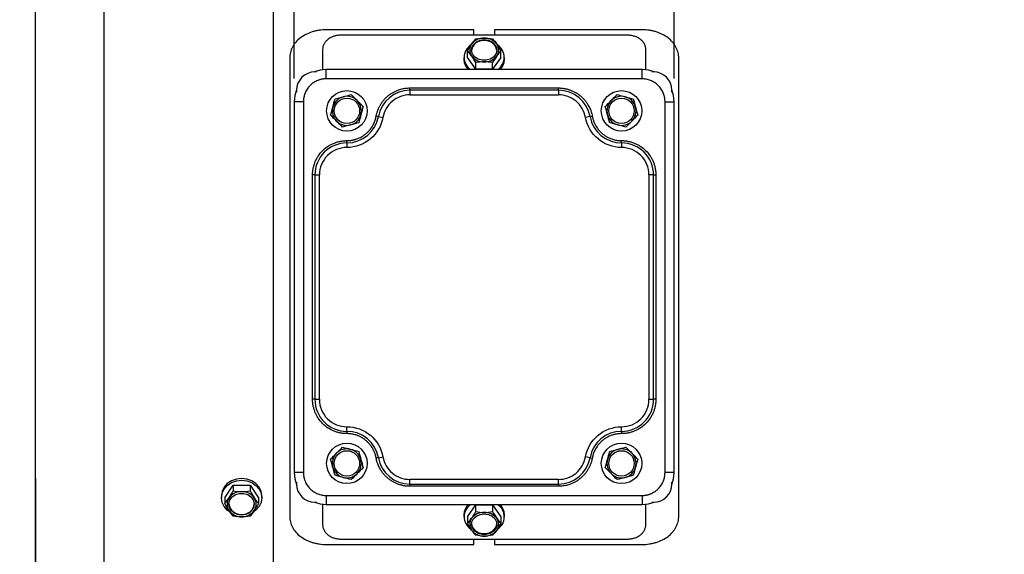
# Model space of a CAD drawing. Header units: inches. Extents: x 0 to 44, y 0 to 34.
# Tile 3 of 20: x 5.2 to 13.7, y 11.2 to 15.8. Entities that reach past the tile are written whole.
import ezdxf

# ---------------------------------------------------------------- set-up
doc = ezdxf.new("R2010")
doc.units = ezdxf.units.IN
doc.header["$LTSCALE"] = 4
doc.header["$MEASUREMENT"] = 0
doc.layers.add('DIMENSIONS', color=140, linetype='Continuous', lineweight=25)
doc.styles.add('SLDTEXTSTYLE0', font='TXT', dxfattribs={"width": 0.7})
doc.dimstyles.new('SLDDIMSTYLE1', dxfattribs={"dimtxt": 0.339844, "dimasz": 0.52, "dimexe": 0, "dimexo": 0.0625, "dimgap": 0.084961, "dimtad": 0, "dimtih": 1, "dimtoh": 1, "dimrnd": 1e-09, "dimzin": 12, "dimdsep": 46, "dimtxsty": 'SLDTEXTSTYLE0', "dimsah": 1, "dimcen": 0.09, "dimadec": 0, "dimazin": 3, "dimtfac": 1, "dimtofl": 0, "dimtmove": 0, "dimatfit": 3, "dimfxl": 0, "dimfrac": 2, "dimtolj": 1, "dimtzin": 12, "dimarcsym": 0})
doc.dimstyles.new('SLDDIMSTYLE3', dxfattribs={"dimtxt": 0.339844, "dimasz": 0.52, "dimexe": 0, "dimexo": 0.0625, "dimgap": 0.084961, "dimtad": 0, "dimtih": 1, "dimtoh": 1, "dimrnd": 1e-09, "dimdsep": 46, "dimtxsty": 'SLDTEXTSTYLE0', "dimsah": 1, "dimcen": 0.09, "dimadec": 0, "dimazin": 2, "dimtfac": 1, "dimtmove": 0, "dimatfit": 0, "dimfxl": 0, "dimfrac": 2, "dimtolj": 1, "dimtzin": 12, "dimarcsym": 0})
doc.dimstyles.new('SLDDIMSTYLE9', dxfattribs={"dimtxt": 0.339844, "dimasz": 0.52, "dimexe": 0, "dimexo": 0.0625, "dimgap": 0.084961, "dimtad": 0, "dimtih": 1, "dimtoh": 1, "dimrnd": 1e-09, "dimzin": 12, "dimdsep": 46, "dimtxsty": 'SLDTEXTSTYLE0', "dimsah": 1, "dimcen": 0.09, "dimadec": 0, "dimazin": 3, "dimtfac": 1, "dimtmove": 0, "dimatfit": 0, "dimfxl": 0, "dimfrac": 2, "dimtolj": 1, "dimtzin": 12, "dimarcsym": 0})

# ---------------------------------------------------------------- blocks, each defined once
blk = doc.blocks.new('_D_21')
at = {"layer": 'DIMENSIONS'}
for p, q in [((7.61, 18.3608), (7.61, 19.8726)), ((10.8777, 15.3057), (10.8777, 19.8726)), ((7.61, 19.3726), (8.2784, 19.3726)), ((8.7389, 19.3726), (8.6248, 19.3726)), ((8.6248, 19.3726), (8.6248, 18.8325)), ((9.7488, 19.3726), (9.8629, 19.3726)), ((9.8629, 19.3726), (9.8629, 18.8325)), ((10.8777, 19.3726), (10.2093, 19.3726)), ((8.6248, 18.8325), (8.7389, 18.8325)), ((9.8629, 18.8325), (9.7488, 18.8325)), ((7.61, 15.3057), (7.61, 18.1208))]:
    blk.add_line(p, q, dxfattribs=at)
for points in [[(7.61, 19.3726), (8.13, 19.2926), (8.13, 19.4526)], [(10.8777, 19.3726), (10.3577, 19.4526), (10.3577, 19.2926)]]:
    blk.add_solid(points, dxfattribs=at)
at = {"layer": 'DIMENSIONS', "char_height": 0.33333, "attachment_point": 1, "style": 'SLDTEXTSTYLE0'}
for s, insert in [('3.27', (8.7389, 19.8784)), ('83.0', (8.7389, 19.2622))]:
    blk.add_mtext(s, dxfattribs=dict(at, insert=insert))
blk = doc.blocks.new('_D_22')
at = {"layer": 'DIMENSIONS'}
for p, q in [((5.3856, 15.1563), (5.3856, 18.7408)), ((7.4328, 17.3037), (7.4328, 18.7408)), ((5.3856, 18.2408), (4.3856, 18.2408)), ((5.9043, 18.2408), (5.7902, 18.2408)), ((5.7902, 18.2408), (5.7902, 17.7007)), ((6.9142, 18.2408), (7.0283, 18.2408)), ((7.0283, 18.2408), (7.0283, 17.7007)), ((7.4328, 18.2408), (8.4328, 18.2408)), ((5.7902, 17.7007), (5.9043, 17.7007)), ((7.0283, 17.7007), (6.9142, 17.7007))]:
    blk.add_line(p, q, dxfattribs=at)
for points in [[(5.3856, 18.2408), (4.8656, 18.3208), (4.8656, 18.1608)], [(7.4328, 18.2408), (7.9528, 18.1608), (7.9528, 18.3208)]]:
    blk.add_solid(points, dxfattribs=at)
at = {"layer": 'DIMENSIONS', "char_height": 0.33333, "attachment_point": 1, "style": 'SLDTEXTSTYLE0'}
for s, insert in [('2.05', (5.9043, 18.7466)), ('52.0', (5.9043, 18.1304))]:
    blk.add_mtext(s, dxfattribs=dict(at, insert=insert))
blk = doc.blocks.new('_D_23')
at = {"layer": 'DIMENSIONS'}
for p, q in [((7.4328, 16.9395), (7.4328, 17.9863)), ((7.61, 15.3057), (7.61, 17.9863)), ((7.4328, 17.4863), (6.4328, 17.4863)), ((7.61, 17.4863), (8.5599, 17.4863)), ((9.0204, 17.4863), (8.9063, 17.4863)), ((8.9063, 17.4863), (8.9063, 16.9462)), ((9.7476, 17.4863), (9.8617, 17.4863)), ((9.8617, 17.4863), (9.8617, 16.9462)), ((8.9063, 16.9462), (9.0204, 16.9462)), ((9.8617, 16.9462), (9.7476, 16.9462))]:
    blk.add_line(p, q, dxfattribs=at)
for points in [[(7.4328, 17.4863), (6.9128, 17.5663), (6.9128, 17.4063)], [(7.61, 17.4863), (8.13, 17.4063), (8.13, 17.5663)]]:
    blk.add_solid(points, dxfattribs=at)
at = {"layer": 'DIMENSIONS', "char_height": 0.33333, "attachment_point": 1, "style": 'SLDTEXTSTYLE0'}
for s, insert in [('0.18', (8.879, 17.9921)), ('4.5', (9.0204, 17.3759))]:
    blk.add_mtext(s, dxfattribs=dict(at, insert=insert))
blk = doc.blocks.new('_D_29')
at = {"layer": 'DIMENSIONS'}
for p, q in [((15.2281, 12.9765), (15.2281, 7.3837)), ((12.4722, 8.8112), (12.4722, 7.3837)), ((12.4722, 7.8837), (11.4722, 7.8837)), ((13.7017, 7.8837), (13.5876, 7.8837)), ((13.5876, 7.8837), (13.5876, 7.3436)), ((14.7116, 7.8837), (14.8257, 7.8837)), ((14.8257, 7.8837), (14.8257, 7.3436)), ((15.2281, 7.8837), (16.2281, 7.8837)), ((13.5876, 7.3436), (13.7017, 7.3436)), ((14.8257, 7.3436), (14.7116, 7.3436))]:
    blk.add_line(p, q, dxfattribs=at)
for points in [[(12.4722, 7.8837), (11.9522, 7.9637), (11.9522, 7.8037)], [(15.2281, 7.8837), (15.7481, 7.8037), (15.7481, 7.9637)]]:
    blk.add_solid(points, dxfattribs=at)
at = {"layer": 'DIMENSIONS', "char_height": 0.33333, "attachment_point": 1, "style": 'SLDTEXTSTYLE0'}
for s, insert in [('2.76', (13.7017, 8.3895)), ('70.0', (13.7017, 7.7733))]:
    blk.add_mtext(s, dxfattribs=dict(at, insert=insert))
blk = doc.blocks.new('_D_30')
at = {"layer": 'DIMENSIONS'}
for p, q in [((16.9407, 13.0002), (16.9407, 4.0643)), ((5.3856, 11.8661), (5.3856, 9.9627)), ((5.3856, 9.7227), (5.3856, 4.0643)), ((5.3856, 4.5643), (10.0564, 4.5643)), ((10.5169, 4.5643), (10.4027, 4.5643)), ((10.4027, 4.5643), (10.4027, 4.0242)), ((11.8094, 4.5643), (11.9236, 4.5643)), ((11.9236, 4.5643), (11.9236, 4.0242)), ((16.9407, 4.5643), (12.2699, 4.5643)), ((10.4027, 4.0242), (10.5169, 4.0242)), ((11.9236, 4.0242), (11.8094, 4.0242))]:
    blk.add_line(p, q, dxfattribs=at)
for points in [[(5.3856, 4.5643), (5.9056, 4.4843), (5.9056, 4.6443)], [(16.9407, 4.5643), (16.4207, 4.6443), (16.4207, 4.4843)]]:
    blk.add_solid(points, dxfattribs=at)
at = {"layer": 'DIMENSIONS', "char_height": 0.33333, "attachment_point": 1, "style": 'SLDTEXTSTYLE0'}
for s, insert in [('11.56', (10.5169, 5.0701)), ('293.5', (10.5169, 4.4539))]:
    blk.add_mtext(s, dxfattribs=dict(at, insert=insert))

msp = doc.modelspace()

# ---------------------------------------------------------------- linework, layer by layer
for p, q in [((5.976143, 10.178985), (5.976143, 17.103697)), ((7.432836, 10.178985), (7.432836, 17.103697)), ((9.155277, 15.724051), (7.885592, 15.724051)), ((10.476143, 15.677422), (8.011576, 15.677422)), ((9.155277, 15.677422), (9.155277, 15.724051)), ((9.332442, 15.724051), (9.332442, 15.677422)), ((10.602127, 15.724051), (9.332442, 15.724051)), ((7.854096, 15.554419), (7.854096, 15.379451)), ((9.099522, 15.486194), (9.099522, 15.543588)), ((9.388197, 15.486194), (9.388197, 15.543588)), ((10.633623, 15.379451), (10.633623, 15.554419)), ((7.570631, 15.479931), (7.570631, 11.542425)), ((9.06986, 15.486194), (9.06986, 15.468192)), ((9.171691, 15.38443), (9.099522, 15.486194)), ((9.171691, 15.38443), (9.171691, 15.441824)), ((9.388197, 15.486194), (9.316028, 15.38443)), ((9.316028, 15.38443), (9.316028, 15.441824)), ((9.41786, 15.468192), (9.41786, 15.486194)), ((10.917088, 11.542425), (10.917088, 15.479931)), ((7.802631, 15.361571), (7.787167, 15.361571)), ((7.885592, 15.302516), (7.885592, 15.381256)), ((10.602127, 15.381256), (7.885592, 15.381256)), ((9.316028, 15.38443), (9.171691, 15.38443)), ((10.602127, 15.302516), (10.602127, 15.381256)), ((10.700553, 15.361571), (10.685088, 15.361571)), ((10.602127, 15.302516), (7.885592, 15.302516)), ((7.629686, 15.204091), (7.629686, 15.188627)), ((8.605079, 15.204091), (8.605079, 15.223776)), ((8.605079, 15.223776), (9.88264, 15.223776)), ((8.605079, 15.204091), (8.605079, 15.164721)), ((9.88264, 15.204091), (8.605079, 15.204091)), ((8.605079, 15.164721), (9.88264, 15.164721)), ((9.88264, 15.204091), (9.88264, 15.223776)), ((9.88264, 15.204091), (9.88264, 15.164721)), ((10.858033, 15.188627), (10.858033, 15.204091)), ((7.688741, 15.105666), (7.610001, 15.105666)), ((7.610001, 15.105666), (7.610001, 11.916689)), ((7.688741, 15.105666), (7.688741, 11.916689)), ((10.798978, 11.916689), (10.798978, 15.105666)), ((10.798978, 15.105666), (10.877718, 15.105666)), ((10.877718, 11.916689), (10.877718, 15.105666)), ((8.333918, 14.977713), (8.31455, 14.981228)), ((8.333918, 14.977713), (8.372655, 14.970683)), ((10.153801, 14.977713), (10.115064, 14.970683)), ((10.153801, 14.977713), (10.17317, 14.981228)), ((8.062757, 14.751335), (8.062757, 14.77102)), ((8.062757, 14.751335), (8.062757, 14.711965)), ((10.424962, 14.751335), (10.424962, 14.77102)), ((10.424962, 14.751335), (10.424962, 14.711965)), ((7.787167, 14.475745), (7.767482, 14.475745)), ((7.767482, 12.546611), (7.767482, 14.475745)), ((7.787167, 14.475745), (7.826537, 14.475745)), ((7.787167, 14.475745), (7.787167, 12.546611)), ((7.826537, 12.546611), (7.826537, 14.475745)), ((10.661182, 14.475745), (10.661182, 12.546611)), ((10.700553, 14.475745), (10.661182, 14.475745)), ((10.700553, 12.546611), (10.700553, 14.475745)), ((10.700553, 14.475745), (10.720238, 14.475745)), ((10.720238, 14.475745), (10.720238, 12.546611)), ((7.787167, 12.546611), (7.767482, 12.546611)), ((7.787167, 12.546611), (7.826537, 12.546611)), ((10.661182, 12.546611), (10.700553, 12.546611)), ((10.720238, 12.546611), (10.700553, 12.546611)), ((8.062757, 12.27102), (8.062757, 12.31039)), ((10.424962, 12.27102), (10.424962, 12.31039)), ((8.062757, 12.27102), (8.062757, 12.251335)), ((10.424962, 12.27102), (10.424962, 12.251335)), ((8.333918, 12.044642), (8.31455, 12.041127)), ((8.333918, 12.044642), (8.372655, 12.051673)), ((10.153801, 12.044642), (10.115064, 12.051673)), ((10.153801, 12.044642), (10.17317, 12.041127)), ((7.688741, 11.916689), (7.610001, 11.916689)), ((9.88264, 11.857634), (8.605079, 11.857634)), ((8.605079, 11.818264), (8.605079, 11.857634)), ((9.88264, 11.818264), (9.88264, 11.857634)), ((10.877718, 11.916689), (10.798978, 11.916689)), ((7.012908, 11.699418), (7.085077, 11.807671)), ((7.085077, 11.807671), (7.085077, 11.758253)), ((7.085077, 11.807671), (7.229414, 11.807671)), ((7.229414, 11.807671), (7.229414, 11.758253)), ((7.229414, 11.807671), (7.301583, 11.699418)), ((7.629686, 11.833729), (7.629686, 11.818264)), ((8.605079, 11.818264), (9.88264, 11.818264)), ((8.605079, 11.818264), (8.605079, 11.798579)), ((9.88264, 11.798579), (8.605079, 11.798579)), ((9.88264, 11.818264), (9.88264, 11.798579)), ((10.858033, 11.818264), (10.858033, 11.833729)), ((6.983245, 11.714918), (6.983245, 11.699418)), ((7.012908, 11.699418), (7.012908, 11.65)), ((7.301583, 11.699418), (7.301583, 11.65)), ((7.331245, 11.699418), (7.331245, 11.714918)), ((7.885592, 11.719839), (10.602127, 11.719839)), ((7.885592, 11.719839), (7.885592, 11.641099)), ((10.602127, 11.719839), (10.602127, 11.641099)), ((7.787167, 11.660784), (7.802631, 11.660784)), ((7.854096, 11.642905), (7.854096, 11.467936)), ((7.885592, 11.641099), (10.602127, 11.641099)), ((9.099522, 11.536161), (9.171691, 11.637926)), ((9.171691, 11.580532), (9.171691, 11.637926)), ((9.171691, 11.637926), (9.316028, 11.637926)), ((9.316028, 11.637926), (9.316028, 11.580532)), ((9.316028, 11.637926), (9.388197, 11.536161)), ((10.633623, 11.467936), (10.633623, 11.642905)), ((10.685088, 11.660784), (10.700553, 11.660784)), ((9.06986, 11.554163), (9.06986, 11.536161)), ((9.099522, 11.536161), (9.099522, 11.478767)), ((9.388197, 11.536161), (9.388197, 11.478767)), ((9.41786, 11.536161), (9.41786, 11.554163)), ((7.885592, 11.298305), (9.155277, 11.298305)), ((8.011576, 11.344933), (10.476143, 11.344933)), ((9.155277, 11.298305), (9.155277, 11.344933)), ((9.332442, 11.344933), (9.332442, 11.298305)), ((9.332442, 11.298305), (10.602127, 11.298305))]:
    msp.add_line(p, q)
at = {"flags": 128}
for points in [[(9.24386, 15.639115), (9.279374, 15.634291), (9.311039, 15.62034), (9.335425, 15.598774), (9.349888, 15.57193), (9.352861, 15.542718), (9.344022, 15.514303), (9.324329, 15.489764), (9.295916, 15.47176), (9.261862, 15.462242), (9.225857, 15.462242), (9.191803, 15.47176), (9.16339, 15.489764), (9.143697, 15.514303), (9.134858, 15.542718), (9.137831, 15.57193), (9.152295, 15.598774), (9.17668, 15.62034), (9.208346, 15.634291), (9.24386, 15.639115)], [(7.885592, 15.381256), (7.831827, 15.375961), (7.783179, 15.361521)], [(10.70454, 15.361521), (10.655892, 15.375961), (10.602127, 15.381256)], [(7.629737, 15.208079), (7.615297, 15.159431), (7.610001, 15.105666)], [(10.877718, 15.105666), (10.872422, 15.159431), (10.857982, 15.208079)], [(7.331245, 11.714918), (7.325317, 11.753919), (7.307934, 11.790262), (7.280282, 11.821471), (7.244245, 11.845418), (7.20228, 11.860472), (7.157245, 11.865606), (7.112211, 11.860472), (7.070245, 11.845418), (7.034209, 11.821471), (7.006557, 11.790262), (6.989174, 11.753919), (6.983245, 11.714918)], [(7.610001, 11.916689), (7.615297, 11.862924), (7.629737, 11.814277)], [(10.857982, 11.814277), (10.872422, 11.862924), (10.877718, 11.916689)], [(7.054555, 11.577771), (7.034209, 11.592865), (7.006557, 11.624074), (6.989174, 11.660417), (6.983245, 11.699418), (6.989174, 11.738419), (7.006557, 11.774762), (7.034209, 11.805971), (7.070245, 11.829918), (7.112211, 11.844972), (7.157245, 11.850106), (7.20228, 11.844972), (7.244245, 11.829918), (7.280282, 11.805971), (7.307934, 11.774762), (7.325317, 11.738419), (7.331245, 11.699418), (7.325317, 11.660417), (7.307934, 11.624074), (7.280282, 11.592865), (7.256712, 11.575778)], [(7.157245, 11.549696), (7.121731, 11.554829), (7.090066, 11.569669), (7.06568, 11.59261), (7.051217, 11.621165), (7.048244, 11.65224), (7.057083, 11.682467), (7.076776, 11.708571), (7.105189, 11.727723), (7.139243, 11.737847), (7.175248, 11.737847), (7.209302, 11.727723), (7.237715, 11.708571), (7.257408, 11.682467), (7.266247, 11.65224), (7.263274, 11.621165), (7.248811, 11.59261), (7.224425, 11.569669), (7.192759, 11.554829), (7.157245, 11.549696)], [(7.783179, 11.660834), (7.831827, 11.646394), (7.885592, 11.641099)], [(10.602127, 11.641099), (10.655892, 11.646394), (10.70454, 11.660834)], [(9.24386, 11.561328), (9.279374, 11.556503), (9.311039, 11.542552), (9.335425, 11.520986), (9.349888, 11.494143), (9.352861, 11.464931), (9.344022, 11.436515), (9.324329, 11.411976), (9.295916, 11.393972), (9.261862, 11.384454), (9.225857, 11.384454), (9.191803, 11.393972), (9.16339, 11.411976), (9.143697, 11.436515), (9.134858, 11.464931), (9.137831, 11.494143), (9.152295, 11.520986), (9.17668, 11.542552), (9.208346, 11.556503), (9.24386, 11.561328)], [(9.134595, 11.476276), (9.134858, 11.472915), (9.143697, 11.4445), (9.16339, 11.419961), (9.191803, 11.401957), (9.225857, 11.392439), (9.261862, 11.392439), (9.295916, 11.401957), (9.324329, 11.419961), (9.344022, 11.4445), (9.352861, 11.472915), (9.353125, 11.476276)]]:
    msp.add_lwpolyline(points, dxfattribs=at)
for centre, radius in [((8.062757, 15.026926), 0.174), ((10.424962, 15.026926), 0.174), ((8.062757, 15.026926), 0.109375), ((10.424962, 15.026926), 0.109375), ((8.062757, 11.99543), 0.173996), ((10.424962, 11.99543), 0.173996), ((8.062757, 11.99543), 0.109375), ((10.424962, 11.99543), 0.109375)]:
    msp.add_circle(centre, radius)
for centre, radius, start, end in [((9.197553, 15.486241), 0.126501, 123.1570674, 236.0894471), ((9.20501, 15.550071), 0.086057, 143.7535453, 216.2464547), ((9.233728, 15.531434), 0.10021, 84.1975385, 171.5966248), ((9.239883, 15.5197), 0.132196, 88.2761009, 142.0737461), ((9.247836, 15.5197), 0.132196, 37.9262546, 91.7238985), ((9.252593, 15.529638), 0.101868, 9.2879397, 94.917897), ((9.282709, 15.550071), 0.086057, 323.7535453, 36.2464546), ((9.29022, 15.48622), 0.126454, 303.8958602, 56.5177186), ((9.239883, 15.580443), 0.132196, 217.9262547, 271.7238985), ((9.247836, 15.580443), 0.132196, 268.2761007, 322.0737462), ((9.19698, 15.47056), 0.127142, 181.0671674, 224.6192597), ((9.290739, 15.47056), 0.127142, 315.3807403, 358.9328326), ((7.787167, 15.204091), 0.15748, 90, 180), ((10.700553, 15.204091), 0.15748, 0, 90), ((8.605079, 14.9285), 0.275591, 90, 169.7134394), ((9.88264, 14.9285), 0.275591, 10.2865606, 90), ((8.062757, 15.026926), 0.125, 104.7103773, 164.7103772), ((8.062757, 15.026926), 0.125, 44.7103774, 104.7103773), ((8.062757, 15.026926), 0.125, 344.7103772, 44.7103774), ((10.424962, 15.026926), 0.125, 135.2896226, 195.2896228), ((10.424962, 15.026926), 0.125, 75.2896227, 135.2896226), ((10.424962, 15.026926), 0.125, 15.2896228, 75.2896227), ((8.062757, 15.026926), 0.125, 164.7103772, 224.7103774), ((8.062757, 15.026926), 0.125, 284.7103773, 344.7103772), ((10.424962, 15.026926), 0.125, 195.2896228, 255.2896227), ((10.424962, 15.026926), 0.125, 315.2896226, 15.2896228), ((8.062757, 15.026926), 0.125, 224.7103774, 284.7103773), ((8.062757, 15.026926), 0.275591, 270, 349.7134394), ((10.424962, 15.026926), 0.275591, 190.2865606, 270), ((10.424962, 15.026926), 0.125, 255.2896227, 315.2896226), ((8.062757, 14.475745), 0.275591, 90, 180), ((10.424962, 14.475745), 0.275591, 0, 90), ((8.062757, 12.546611), 0.275591, 180, 270), ((10.424962, 12.546611), 0.275591, 270, 0), ((8.062757, 11.99543), 0.275591, 10.2865606, 90), ((10.424962, 11.99543), 0.275591, 90, 169.7134394), ((8.062757, 11.99543), 0.125, 75.2896227, 135.2896226), ((8.062757, 11.99543), 0.125, 15.2896228, 75.2896227), ((10.424962, 11.99543), 0.125, 104.7103773, 164.7103772), ((10.424962, 11.99543), 0.125, 44.7103774, 104.7103773), ((8.062757, 11.99543), 0.125, 135.2896226, 195.2896228), ((8.062757, 11.99543), 0.125, 315.2896226, 15.2896228), ((8.605079, 12.093855), 0.275591, 190.2865606, 270), ((9.88264, 12.093855), 0.275591, 270, 349.7134394), ((10.424962, 11.99543), 0.125, 164.7103772, 224.7103774), ((10.424962, 11.99543), 0.125, 344.7103772, 44.7103774), ((8.062757, 11.99543), 0.125, 195.2896228, 255.2896227), ((10.424962, 11.99543), 0.125, 284.7103773, 344.7103772), ((8.062757, 11.99543), 0.125, 255.2896227, 315.2896226), ((10.424962, 11.99543), 0.125, 224.7103774, 284.7103773), ((7.787167, 11.818264), 0.15748, 180, 270), ((10.700553, 11.818264), 0.15748, 270, 0), ((7.128444, 11.644418), 0.096136, 145.7352168, 214.2647833), ((7.154297, 11.623251), 0.129453, 88.6949726, 144.4351294), ((7.160194, 11.623251), 0.129453, 35.5648708, 91.305027), ((7.186047, 11.644418), 0.096136, 325.7352168, 34.2647834), ((7.150733, 11.659855), 0.103489, 186.6584773, 273.6078382), ((7.164799, 11.658608), 0.102316, 265.766372, 353.9673125), ((9.19698, 11.551795), 0.127142, 135.3807403, 178.9328326), ((9.197346, 11.536196), 0.126318, 123.853381, 235.5622168), ((9.290024, 11.536057), 0.126629, 302.3025621, 56.050279), ((9.290739, 11.551795), 0.127142, 1.0671674, 44.6192597), ((7.154297, 11.665584), 0.129453, 215.5648707, 271.305027), ((7.160194, 11.665584), 0.129453, 268.6949728, 324.4351294), ((9.20501, 11.472284), 0.086057, 143.7535453, 216.2464546), ((9.239883, 11.441912), 0.132196, 88.2761007, 142.0737462), ((9.247836, 11.441912), 0.132196, 37.9262547, 91.7238985), ((9.282709, 11.472284), 0.086057, 323.7535453, 36.2464547), ((9.239883, 11.502655), 0.132196, 217.9262546, 271.7238985), ((9.247836, 11.502655), 0.132196, 268.2761009, 322.0737461)]:
    msp.add_arc(centre, radius, start, end)
for points, knots in [([(5.385592, 13.511178), (5.385592, 14.307327), (5.385592, 15.070928), (5.385592, 16.196852), (5.385592, 16.513146), (5.385592, 16.513146)], [0, 0, 0, 0, 0.5, 0.5, 1, 1, 1, 1]), ([(7.885592, 15.724051), (7.864777, 15.724051), (7.84431, 15.722533), (7.81411, 15.718064), (7.804127, 15.716206), (7.784334, 15.711731), (7.774497, 15.709102), (7.745882, 15.700227), (7.727787, 15.692968), (7.693544, 15.675727), (7.677332, 15.665651), (7.648281, 15.643504), (7.635248, 15.631358), (7.617989, 15.611438), (7.612632, 15.604515), (7.602925, 15.590397), (7.594158, 15.575932), (7.587239, 15.560771), (7.581255, 15.545253), (7.578723, 15.537278), (7.572656, 15.513079), (7.570631, 15.496655), (7.570631, 15.479931)], [0, 0, 0, 0, 0.125, 0.125, 0.1875, 0.1875, 0.25, 0.25, 0.375, 0.375, 0.5, 0.5, 0.625, 0.625, 0.6875, 0.6875, 0.75, 0.8125, 0.8125, 0.875, 0.875, 1, 1, 1, 1]), ([(8.011576, 15.677422), (8.001176, 15.677422), (7.990949, 15.676641), (7.97083, 15.673577), (7.960832, 15.671257), (7.941766, 15.665188), (7.932723, 15.661469), (7.915609, 15.652663), (7.907505, 15.647528), (7.892979, 15.636277), (7.886461, 15.630123), (7.874948, 15.616717), (7.870054, 15.609557), (7.862197, 15.594703), (7.859174, 15.58691), (7.855114, 15.570841), (7.854096, 15.56269), (7.854096, 15.554419)], [0, 0, 0, 0, 0.125, 0.125, 0.25, 0.25, 0.375, 0.375, 0.5, 0.5, 0.625, 0.625, 0.75, 0.75, 0.875, 0.875, 1, 1, 1, 1]), ([(10.633623, 15.554419), (10.633623, 15.56269), (10.632605, 15.570793), (10.628614, 15.586683), (10.625593, 15.59455), (10.617702, 15.609506), (10.612872, 15.616574), (10.601459, 15.629915), (10.594815, 15.636211), (10.580299, 15.64747), (10.572378, 15.652509), (10.555178, 15.661392), (10.546018, 15.665159), (10.527081, 15.671202), (10.517177, 15.673524), (10.49683, 15.676641), (10.486543, 15.677422), (10.476143, 15.677422)], [0, 0, 0, 0, 0.125, 0.125, 0.25, 0.25, 0.375, 0.375, 0.5, 0.5, 0.625, 0.625, 0.75, 0.75, 0.875, 0.875, 1, 1, 1, 1]), ([(10.917088, 15.479931), (10.917088, 15.496654), (10.915063, 15.512984), (10.909098, 15.536918), (10.906618, 15.544802), (10.90065, 15.560382), (10.897145, 15.568098), (10.885331, 15.590468), (10.875685, 15.604515), (10.852874, 15.630944), (10.83959, 15.643372), (10.810559, 15.665537), (10.794712, 15.675423), (10.768896, 15.688471), (10.759955, 15.69251), (10.741778, 15.699821), (10.723213, 15.706413), (10.703881, 15.711604), (10.684162, 15.716091), (10.674061, 15.717988), (10.643527, 15.722533), (10.622942, 15.724051), (10.602127, 15.724051)], [0, 0, 0, 0, 0.125, 0.125, 0.1875, 0.1875, 0.25, 0.25, 0.375, 0.375, 0.5, 0.5, 0.625, 0.625, 0.6875, 0.6875, 0.75, 0.8125, 0.8125, 0.875, 0.875, 1, 1, 1, 1]), ([(7.885592, 15.302516), (7.882476, 15.302475), (7.876266, 15.302393), (7.866993, 15.301721), (7.857803, 15.300647), (7.848694, 15.299133), (7.839668, 15.297187), (7.830723, 15.294808), (7.82186, 15.291996), (7.809816, 15.287548), (7.794887, 15.280757), (7.777576, 15.27064), (7.761254, 15.258733), (7.741138, 15.240589), (7.724026, 15.219523), (7.710505, 15.196377), (7.702367, 15.178496), (7.6961, 15.160151), (7.691831, 15.141897), (7.689214, 15.123678), (7.688899, 15.111671), (7.688741, 15.105666)], [0, 0, 0, 0, 0.03023995, 0.06028062, 0.09018839, 0.12003054, 0.14987478, 0.17978882, 0.20983988, 0.24009428, 0.30438543, 0.36874366, 0.43440281, 0.50013047, 0.63134152, 0.69563268, 0.75999092, 0.82170847, 0.88349282, 0.94172953, 1, 1, 1, 1]), ([(10.798978, 15.105666), (10.798936, 15.108781), (10.798854, 15.114992), (10.798183, 15.124264), (10.797109, 15.133455), (10.795594, 15.142563), (10.793648, 15.15159), (10.79127, 15.160535), (10.788457, 15.169397), (10.78401, 15.181442), (10.777219, 15.196371), (10.767102, 15.213682), (10.755194, 15.230004), (10.73705, 15.25012), (10.715985, 15.267232), (10.692839, 15.280752), (10.674957, 15.288891), (10.656613, 15.295157), (10.638359, 15.299427), (10.62014, 15.302044), (10.608133, 15.302359), (10.602127, 15.302516)], [0, 0, 0, 0, 0.03023995, 0.06028062, 0.09018839, 0.12003054, 0.14987478, 0.17978882, 0.20983988, 0.24009428, 0.30438543, 0.36874366, 0.43440281, 0.50013047, 0.63134152, 0.69563268, 0.75999092, 0.82170847, 0.88349282, 0.94172953, 1, 1, 1, 1]), ([(8.31455, 14.981228), (8.31525, 14.984871), (8.316649, 14.992138), (8.319252, 15.002909), (8.322218, 15.013544), (8.325583, 15.024036), (8.329338, 15.034387), (8.333485, 15.044597), (8.338023, 15.054664), (8.342953, 15.06459), (8.350668, 15.078781), (8.361963, 15.096772), (8.37796, 15.117807), (8.395867, 15.137447), (8.415584, 15.155471), (8.436845, 15.171658), (8.459361, 15.185767), (8.48292, 15.197756), (8.505382, 15.206753), (8.526419, 15.21335), (8.54576, 15.21802), (8.565331, 15.221329), (8.58513, 15.223397), (8.598414, 15.223649), (8.605079, 15.223776)], [0, 0, 0, 0, 0.027089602, 0.054047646, 0.08091167, 0.107719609, 0.134509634, 0.161319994, 0.188188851, 0.215154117, 0.242253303, 0.306147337, 0.370090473, 0.435027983, 0.500015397, 0.564952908, 0.629940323, 0.693834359, 0.757777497, 0.80643637, 0.854766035, 0.90298808, 0.951325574, 1, 1, 1, 1]), ([(8.605079, 15.164721), (8.549749, 15.164721), (8.496167, 15.145295), (8.411218, 15.074375), (8.382536, 15.025124), (8.372655, 14.970683)], [0, 0, 0, 0, 0.5, 0.5, 1, 1, 1, 1]), ([(9.88264, 15.223776), (9.886349, 15.223737), (9.893749, 15.223659), (9.904812, 15.223021), (9.915806, 15.222002), (9.92673, 15.220564), (9.937585, 15.218718), (9.948371, 15.216461), (9.959087, 15.213794), (9.969734, 15.210715), (9.985074, 15.205658), (10.004794, 15.197758), (10.028346, 15.185774), (10.050869, 15.171662), (10.072124, 15.15548), (10.091848, 15.137452), (10.109751, 15.117817), (10.125753, 15.096778), (10.138617, 15.076284), (10.148865, 15.056762), (10.156913, 15.038566), (10.163664, 15.0199), (10.169234, 15.000789), (10.171855, 14.987764), (10.17317, 14.981228)], [0, 0, 0, 0, 0.0270896, 0.05404765, 0.08091167, 0.10771961, 0.13450963, 0.16131999, 0.18818885, 0.21515412, 0.2422533, 0.30614734, 0.37009047, 0.43502798, 0.5000154, 0.56495291, 0.62994032, 0.69383436, 0.7577775, 0.80643637, 0.85476603, 0.90298808, 0.95132557, 1, 1, 1, 1]), ([(10.115064, 14.970683), (10.105183, 15.025124), (10.076501, 15.074375), (9.991552, 15.145295), (9.937971, 15.164721), (9.88264, 15.164721)], [0, 0, 0, 0, 0.5, 0.5, 1, 1, 1, 1]), ([(8.062757, 14.77102), (8.065972, 14.771054), (8.072385, 14.771122), (8.081972, 14.771675), (8.0915, 14.772558), (8.100968, 14.773804), (8.110376, 14.775403), (8.119724, 14.77736), (8.129011, 14.779672), (8.138239, 14.78234), (8.151533, 14.786722), (8.168623, 14.793569), (8.189035, 14.803955), (8.208555, 14.816185), (8.226976, 14.83021), (8.24407, 14.845834), (8.259586, 14.862851), (8.273455, 14.881085), (8.284604, 14.898846), (8.293486, 14.915765), (8.300461, 14.931535), (8.306311, 14.947712), (8.311139, 14.964275), (8.31341, 14.975564), (8.31455, 14.981228)], [0, 0, 0, 0, 0.02708885, 0.05404632, 0.08090997, 0.10771772, 0.13450775, 0.16131829, 0.18818752, 0.21515333, 0.24225323, 0.30614349, 0.3700904, 0.43502407, 0.50001533, 0.564949, 0.62994025, 0.69383051, 0.75777743, 0.80643513, 0.8547642, 0.90298625, 0.95132435, 1, 1, 1, 1]), ([(8.372655, 14.970683), (8.359482, 14.898094), (8.321239, 14.832426), (8.207973, 14.737867), (8.136531, 14.711965), (8.062757, 14.711965)], [0, 0, 0, 0, 0.5, 0.5, 1, 1, 1, 1]), ([(10.424962, 14.711965), (10.351188, 14.711965), (10.279746, 14.737867), (10.166481, 14.832426), (10.128238, 14.898094), (10.115064, 14.970683)], [0, 0, 0, 0, 0.5, 0.5, 1, 1, 1, 1]), ([(10.17317, 14.981228), (10.173777, 14.978072), (10.174989, 14.971774), (10.177245, 14.962439), (10.179815, 14.953222), (10.182732, 14.944129), (10.185986, 14.935158), (10.18958, 14.92631), (10.193513, 14.917584), (10.197786, 14.908981), (10.204472, 14.896683), (10.214261, 14.88109), (10.228124, 14.862861), (10.243644, 14.845839), (10.260732, 14.830218), (10.279159, 14.816189), (10.298672, 14.803961), (10.31909, 14.793571), (10.338557, 14.785773), (10.356789, 14.780056), (10.373552, 14.776009), (10.390513, 14.773141), (10.407672, 14.771349), (10.419185, 14.77113), (10.424962, 14.77102)], [0, 0, 0, 0, 0.027088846, 0.054046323, 0.080909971, 0.107717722, 0.134507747, 0.161318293, 0.188187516, 0.215153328, 0.242253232, 0.30614349, 0.370090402, 0.435024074, 0.500015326, 0.564948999, 0.629940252, 0.693830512, 0.757777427, 0.806435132, 0.854764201, 0.902986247, 0.95132435, 1, 1, 1, 1]), ([(7.767482, 14.475745), (7.76752, 14.47935), (7.767595, 14.486555), (7.768209, 14.497343), (7.76919, 14.508096), (7.770573, 14.518814), (7.773319, 14.535337), (7.778527, 14.557465), (7.787911, 14.584973), (7.800123, 14.611804), (7.820407, 14.646526), (7.852473, 14.686029), (7.89197, 14.71809), (7.926692, 14.738375), (7.953516, 14.750586), (7.98103, 14.759972), (8.005494, 14.765736), (8.0268, 14.768998), (8.044744, 14.770705), (8.056749, 14.770915), (8.062757, 14.77102)], [0, 0, 0, 0, 0.02333707, 0.04663081, 0.06991249, 0.09321345, 0.11656492, 0.17830623, 0.24009209, 0.30440757, 0.36876778, 0.50000567, 0.63124355, 0.69555904, 0.75991926, 0.82166056, 0.88344642, 0.9223118, 0.96111461, 1, 1, 1, 1]), ([(10.424962, 14.77102), (10.428568, 14.770982), (10.435773, 14.770907), (10.44656, 14.770293), (10.457313, 14.769312), (10.468032, 14.767929), (10.484554, 14.765183), (10.506682, 14.759975), (10.53419, 14.750591), (10.561021, 14.738379), (10.595744, 14.718095), (10.635247, 14.686029), (10.667308, 14.646532), (10.687593, 14.61181), (10.699803, 14.584986), (10.709189, 14.557471), (10.714954, 14.533008), (10.718215, 14.511702), (10.719923, 14.493758), (10.720133, 14.481753), (10.720238, 14.475745)], [0, 0, 0, 0, 0.02333707, 0.04663081, 0.06991249, 0.09321345, 0.11656492, 0.17830623, 0.24009209, 0.30440757, 0.36876778, 0.50000567, 0.63124355, 0.69555904, 0.75991926, 0.82166056, 0.88344642, 0.9223118, 0.96111461, 1, 1, 1, 1]), ([(8.062757, 14.711965), (8.000109, 14.711965), (7.940023, 14.687076), (7.851425, 14.598479), (7.826537, 14.538392), (7.826537, 14.475745)], [0, 0, 0, 0, 0.5, 0.5, 1, 1, 1, 1]), ([(10.661182, 14.475745), (10.661182, 14.538392), (10.636294, 14.598479), (10.547696, 14.687076), (10.48761, 14.711965), (10.424962, 14.711965)], [0, 0, 0, 0, 0.5, 0.5, 1, 1, 1, 1]), ([(5.385592, 10.509209), (5.385592, 10.509209), (5.385592, 10.825503), (5.385592, 11.951428), (5.385592, 12.715029), (5.385592, 13.511178)], [0, 0, 0, 0, 0.5, 0.5, 1, 1, 1, 1]), ([(8.062757, 12.251335), (8.059151, 12.251373), (8.051947, 12.251449), (8.041159, 12.252063), (8.030406, 12.253043), (8.019687, 12.254426), (8.003165, 12.257172), (7.981037, 12.26238), (7.953529, 12.271765), (7.926698, 12.283977), (7.891976, 12.304261), (7.852473, 12.336326), (7.820411, 12.375824), (7.800127, 12.410545), (7.787916, 12.437369), (7.77853, 12.464884), (7.772765, 12.489348), (7.769504, 12.510654), (7.767797, 12.528597), (7.767587, 12.540602), (7.767482, 12.546611)], [0, 0, 0, 0, 0.02333707, 0.04663081, 0.06991249, 0.09321345, 0.11656492, 0.17830623, 0.24009209, 0.30440757, 0.36876778, 0.50000567, 0.63124355, 0.69555904, 0.75991926, 0.82166056, 0.88344642, 0.9223118, 0.96111461, 1, 1, 1, 1]), ([(7.826537, 12.546611), (7.826537, 12.483963), (7.851425, 12.423876), (7.940023, 12.335279), (8.000109, 12.31039), (8.062757, 12.31039)], [0, 0, 0, 0, 0.5, 0.5, 1, 1, 1, 1]), ([(10.424962, 12.31039), (10.48761, 12.31039), (10.547696, 12.335279), (10.636294, 12.423876), (10.661182, 12.483963), (10.661182, 12.546611)], [0, 0, 0, 0, 0.5, 0.5, 1, 1, 1, 1]), ([(10.720238, 12.546611), (10.7202, 12.543005), (10.720124, 12.5358), (10.71951, 12.525013), (10.71853, 12.514259), (10.717146, 12.503541), (10.7144, 12.487018), (10.709193, 12.46489), (10.699808, 12.437382), (10.687596, 12.410552), (10.667312, 12.375829), (10.635247, 12.336326), (10.595749, 12.304265), (10.561027, 12.28398), (10.534203, 12.271769), (10.506689, 12.262383), (10.482225, 12.256619), (10.460919, 12.253358), (10.442975, 12.25165), (10.430971, 12.25144), (10.424962, 12.251335)], [0, 0, 0, 0, 0.02333707, 0.04663081, 0.06991249, 0.09321345, 0.11656492, 0.17830623, 0.24009209, 0.30440757, 0.36876778, 0.50000567, 0.63124355, 0.69555904, 0.75991926, 0.82166056, 0.88344642, 0.9223118, 0.96111461, 1, 1, 1, 1]), ([(8.062757, 12.31039), (8.136531, 12.31039), (8.207973, 12.284489), (8.321239, 12.189929), (8.359482, 12.124261), (8.372655, 12.051673)], [0, 0, 0, 0, 0.5, 0.5, 1, 1, 1, 1]), ([(10.115064, 12.051673), (10.128238, 12.124261), (10.166481, 12.189929), (10.279746, 12.284489), (10.351188, 12.31039), (10.424962, 12.31039)], [0, 0, 0, 0, 0.5, 0.5, 1, 1, 1, 1]), ([(8.31455, 12.041127), (8.313942, 12.044284), (8.31273, 12.050582), (8.310474, 12.059916), (8.307904, 12.069133), (8.304988, 12.078227), (8.301733, 12.087197), (8.298139, 12.096046), (8.294206, 12.104771), (8.289933, 12.113374), (8.283247, 12.125672), (8.273458, 12.141265), (8.259595, 12.159494), (8.244075, 12.176516), (8.226987, 12.192137), (8.208561, 12.206166), (8.189047, 12.218394), (8.168629, 12.228784), (8.149162, 12.236582), (8.13093, 12.2423), (8.114167, 12.246346), (8.097206, 12.249214), (8.080047, 12.251007), (8.068534, 12.251225), (8.062757, 12.251335)], [0, 0, 0, 0, 0.02708885, 0.05404632, 0.08090997, 0.10771772, 0.13450775, 0.16131829, 0.18818752, 0.21515333, 0.24225323, 0.30614349, 0.3700904, 0.43502407, 0.50001533, 0.564949, 0.62994025, 0.69383051, 0.75777743, 0.80643513, 0.8547642, 0.90298625, 0.95132435, 1, 1, 1, 1]), ([(10.424962, 12.251335), (10.421748, 12.251301), (10.415334, 12.251233), (10.405747, 12.250681), (10.396219, 12.249798), (10.386751, 12.248552), (10.377343, 12.246952), (10.367996, 12.244996), (10.358708, 12.242684), (10.34948, 12.240016), (10.336186, 12.235633), (10.319096, 12.228786), (10.298684, 12.218401), (10.279164, 12.20617), (10.260743, 12.192146), (10.243649, 12.176521), (10.228133, 12.159505), (10.214264, 12.14127), (10.203115, 12.123509), (10.194234, 12.10659), (10.187259, 12.09082), (10.181408, 12.074644), (10.17658, 12.05808), (10.174309, 12.046791), (10.17317, 12.041127)], [0, 0, 0, 0, 0.02708885, 0.05404632, 0.08090997, 0.10771772, 0.13450775, 0.16131829, 0.18818752, 0.21515333, 0.24225323, 0.30614349, 0.3700904, 0.43502407, 0.50001533, 0.564949, 0.62994025, 0.69383051, 0.75777743, 0.80643513, 0.8547642, 0.90298625, 0.95132435, 1, 1, 1, 1]), ([(8.605079, 11.798579), (8.60137, 11.798618), (8.59397, 11.798697), (8.582907, 11.799334), (8.571914, 11.800353), (8.560989, 11.801791), (8.550134, 11.803637), (8.539348, 11.805894), (8.528632, 11.808562), (8.517985, 11.81164), (8.502645, 11.816697), (8.482926, 11.824598), (8.459373, 11.836581), (8.436851, 11.850693), (8.415595, 11.866875), (8.395872, 11.884904), (8.377968, 11.904538), (8.361966, 11.925578), (8.349102, 11.946072), (8.338854, 11.965593), (8.330806, 11.98379), (8.324055, 12.002455), (8.318485, 12.021566), (8.315864, 12.034592), (8.31455, 12.041127)], [0, 0, 0, 0, 0.027089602, 0.054047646, 0.08091167, 0.107719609, 0.134509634, 0.161319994, 0.188188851, 0.215154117, 0.242253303, 0.306147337, 0.370090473, 0.435027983, 0.500015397, 0.564952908, 0.629940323, 0.693834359, 0.757777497, 0.80643637, 0.854766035, 0.90298808, 0.951325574, 1, 1, 1, 1]), ([(8.372655, 12.051673), (8.382536, 11.997231), (8.411218, 11.94798), (8.496167, 11.877061), (8.549749, 11.857634), (8.605079, 11.857634)], [0, 0, 0, 0, 0.5, 0.5, 1, 1, 1, 1]), ([(9.88264, 11.857634), (9.937971, 11.857634), (9.991552, 11.877061), (10.076501, 11.94798), (10.105183, 11.997231), (10.115064, 12.051673)], [0, 0, 0, 0, 0.5, 0.5, 1, 1, 1, 1]), ([(10.17317, 12.041127), (10.172469, 12.037485), (10.17107, 12.030218), (10.168467, 12.019446), (10.165502, 12.008811), (10.162136, 11.998319), (10.158382, 11.987968), (10.154235, 11.977759), (10.149696, 11.967691), (10.144766, 11.957765), (10.137051, 11.943574), (10.125756, 11.925583), (10.10976, 11.904549), (10.091852, 11.884908), (10.072135, 11.866884), (10.050874, 11.850697), (10.028358, 11.836588), (10.004799, 11.8246), (9.982338, 11.815602), (9.9613, 11.809005), (9.941959, 11.804335), (9.922388, 11.801027), (9.902589, 11.798958), (9.889305, 11.798706), (9.88264, 11.798579)], [0, 0, 0, 0, 0.0270896, 0.05404765, 0.08091167, 0.10771961, 0.13450963, 0.16131999, 0.18818885, 0.21515412, 0.2422533, 0.30614734, 0.37009047, 0.43502798, 0.5000154, 0.56495291, 0.62994032, 0.69383436, 0.7577775, 0.80643637, 0.85476603, 0.90298808, 0.95132557, 1, 1, 1, 1]), ([(7.688741, 11.916689), (7.688783, 11.913574), (7.688865, 11.907363), (7.689536, 11.898091), (7.69061, 11.888901), (7.692125, 11.879792), (7.694071, 11.870765), (7.69645, 11.86182), (7.699262, 11.852958), (7.703709, 11.840913), (7.710501, 11.825984), (7.720618, 11.808673), (7.732525, 11.792351), (7.750669, 11.772236), (7.771735, 11.755123), (7.79488, 11.741603), (7.812762, 11.733465), (7.831107, 11.727198), (7.849361, 11.722928), (7.86758, 11.720312), (7.879587, 11.719997), (7.885592, 11.719839)], [0, 0, 0, 0, 0.03023995, 0.06028062, 0.09018839, 0.12003054, 0.14987478, 0.17978882, 0.20983988, 0.24009428, 0.30438543, 0.36874366, 0.43440281, 0.50013047, 0.63134152, 0.69563268, 0.75999092, 0.82170847, 0.88349282, 0.94172953, 1, 1, 1, 1]), ([(10.602127, 11.719839), (10.605243, 11.71988), (10.611454, 11.719962), (10.620726, 11.720634), (10.629916, 11.721708), (10.639025, 11.723223), (10.648052, 11.725168), (10.656996, 11.727547), (10.665859, 11.73036), (10.677904, 11.734807), (10.692833, 11.741598), (10.710143, 11.751715), (10.726466, 11.763622), (10.746581, 11.781766), (10.763693, 11.802832), (10.777214, 11.825978), (10.785352, 11.84386), (10.791619, 11.862204), (10.795888, 11.880458), (10.798505, 11.898677), (10.79882, 11.910684), (10.798978, 11.916689)], [0, 0, 0, 0, 0.03023995, 0.06028062, 0.09018839, 0.12003054, 0.14987478, 0.17978882, 0.20983988, 0.24009428, 0.30438543, 0.36874366, 0.43440281, 0.50013047, 0.63134152, 0.69563268, 0.75999092, 0.82170847, 0.88349282, 0.94172953, 1, 1, 1, 1]), ([(7.570631, 11.542425), (7.570631, 11.525701), (7.572656, 11.509372), (7.578621, 11.485438), (7.581101, 11.477554), (7.587069, 11.461974), (7.590574, 11.454257), (7.602388, 11.431887), (7.612035, 11.417841), (7.634845, 11.391412), (7.64813, 11.378983), (7.677161, 11.356819), (7.693007, 11.346932), (7.718823, 11.333885), (7.727764, 11.329845), (7.745941, 11.322535), (7.764507, 11.315942), (7.783838, 11.310751), (7.803558, 11.306264), (7.813658, 11.304367), (7.844192, 11.299822), (7.864777, 11.298305), (7.885592, 11.298305)], [0, 0, 0, 0, 0.125, 0.125, 0.1875, 0.1875, 0.25, 0.25, 0.375, 0.375, 0.5, 0.5, 0.625, 0.625, 0.6875, 0.6875, 0.75, 0.8125, 0.8125, 0.875, 0.875, 1, 1, 1, 1]), ([(10.602127, 11.298305), (10.622942, 11.298305), (10.643409, 11.299822), (10.673609, 11.304291), (10.683592, 11.306149), (10.703385, 11.310624), (10.713223, 11.313254), (10.741837, 11.322128), (10.759932, 11.329387), (10.794176, 11.346629), (10.810387, 11.356704), (10.839438, 11.378851), (10.852472, 11.390997), (10.869731, 11.410917), (10.875087, 11.41784), (10.884794, 11.431958), (10.893562, 11.446423), (10.900481, 11.461584), (10.906464, 11.477102), (10.908996, 11.485077), (10.915063, 11.509276), (10.917088, 11.5257), (10.917088, 11.542425)], [0, 0, 0, 0, 0.125, 0.125, 0.1875, 0.1875, 0.25, 0.25, 0.375, 0.375, 0.5, 0.5, 0.625, 0.625, 0.6875, 0.6875, 0.75, 0.8125, 0.8125, 0.875, 0.875, 1, 1, 1, 1]), ([(7.854096, 11.467936), (7.854096, 11.459665), (7.855114, 11.451562), (7.859105, 11.435672), (7.862126, 11.427805), (7.870017, 11.41285), (7.874847, 11.405781), (7.88626, 11.392441), (7.892904, 11.386145), (7.90742, 11.374885), (7.915341, 11.369847), (7.932541, 11.360963), (7.941701, 11.357196), (7.960638, 11.351153), (7.970542, 11.348831), (7.990889, 11.345714), (8.001176, 11.344933), (8.011576, 11.344933)], [0, 0, 0, 0, 0.125, 0.125, 0.25, 0.25, 0.375, 0.375, 0.5, 0.5, 0.625, 0.625, 0.75, 0.75, 0.875, 0.875, 1, 1, 1, 1]), ([(10.476143, 11.344933), (10.486543, 11.344933), (10.49677, 11.345714), (10.51689, 11.348778), (10.526887, 11.351099), (10.545953, 11.357168), (10.554996, 11.360886), (10.57211, 11.369692), (10.580214, 11.374827), (10.59474, 11.386078), (10.601259, 11.392232), (10.612771, 11.405638), (10.617665, 11.412799), (10.625522, 11.427652), (10.628545, 11.435445), (10.632605, 11.451514), (10.633623, 11.459665), (10.633623, 11.467936)], [0, 0, 0, 0, 0.125, 0.125, 0.25, 0.25, 0.375, 0.375, 0.5, 0.5, 0.625, 0.625, 0.75, 0.75, 0.875, 0.875, 1, 1, 1, 1])]:
    msp.add_open_spline(points, degree=3, knots=knots)
for points in [[(9.099522, 15.543588), (9.111312, 15.564165), (9.12329, 15.583587), (9.135606, 15.600954)], [(9.135606, 15.600954), (9.147922, 15.61832), (9.159901, 15.632681), (9.171691, 15.645353)], [(9.171691, 15.645353), (9.19527, 15.649305), (9.219228, 15.651836), (9.24386, 15.651836)], [(9.24386, 15.651836), (9.268492, 15.651836), (9.292449, 15.649305), (9.316028, 15.645353)], [(9.316028, 15.645353), (9.327818, 15.632681), (9.339797, 15.61832), (9.352113, 15.600954)], [(9.352113, 15.600954), (9.364429, 15.583587), (9.376408, 15.564165), (9.388197, 15.543588)], [(9.135606, 15.499189), (9.12329, 15.516556), (9.111312, 15.530917), (9.099522, 15.543588)], [(9.171691, 15.441824), (9.159901, 15.462401), (9.147922, 15.481823), (9.135606, 15.499189)], [(9.352113, 15.499189), (9.339797, 15.481823), (9.327818, 15.462401), (9.316028, 15.441824)], [(9.388197, 15.543588), (9.376408, 15.530917), (9.364429, 15.516556), (9.352113, 15.499189)], [(9.24386, 15.448307), (9.219228, 15.448307), (9.19527, 15.445776), (9.171691, 15.441824)], [(9.316028, 15.441824), (9.292449, 15.445776), (9.268492, 15.448307), (9.24386, 15.448307)], [(8.031016, 15.147828), (8.05484, 15.154083), (8.078013, 15.160167), (8.100819, 15.166154)], [(8.100819, 15.166154), (8.117407, 15.149398), (8.134262, 15.132371), (8.151591, 15.114866)], [(10.336128, 15.114866), (10.353457, 15.132371), (10.370312, 15.149398), (10.3869, 15.166154)], [(10.3869, 15.166154), (10.409707, 15.160167), (10.432879, 15.154083), (10.456704, 15.147828)], [(7.942182, 15.059888), (7.948677, 15.083648), (7.954995, 15.106758), (7.961212, 15.129502)], [(7.961212, 15.129502), (7.984018, 15.13549), (8.007191, 15.141574), (8.031016, 15.147828)], [(8.151591, 15.114866), (8.16892, 15.097361), (8.185775, 15.080335), (8.202364, 15.063578)], [(10.285356, 15.063578), (10.301944, 15.080335), (10.318799, 15.097361), (10.336128, 15.114866)], [(10.456704, 15.147828), (10.480528, 15.141574), (10.503701, 15.13549), (10.526507, 15.129502)], [(10.526507, 15.129502), (10.532725, 15.106758), (10.539042, 15.083648), (10.545538, 15.059888)], [(7.923151, 14.990274), (7.929369, 15.013018), (7.935686, 15.036128), (7.942182, 15.059888)], [(7.973923, 14.938985), (7.956594, 14.956491), (7.939739, 14.973517), (7.923151, 14.990274)], [(8.183333, 14.993963), (8.176837, 14.970203), (8.17052, 14.947093), (8.164302, 14.924349)], [(8.202364, 15.063578), (8.196146, 15.040833), (8.189828, 15.017724), (8.183333, 14.993963)], [(10.304386, 14.993963), (10.297891, 15.017724), (10.291573, 15.040833), (10.285356, 15.063578)], [(10.323417, 14.924349), (10.317199, 14.947093), (10.310882, 14.970203), (10.304386, 14.993963)], [(10.564568, 14.990274), (10.54798, 14.973517), (10.531125, 14.956491), (10.513796, 14.938985)], [(10.545538, 15.059888), (10.552033, 15.036128), (10.558351, 15.013018), (10.564568, 14.990274)], [(8.024696, 14.887697), (8.008107, 14.904454), (7.991252, 14.92148), (7.973923, 14.938985)], [(8.094499, 14.906023), (8.070674, 14.899768), (8.047502, 14.893684), (8.024696, 14.887697)], [(8.164302, 14.924349), (8.141496, 14.918362), (8.118323, 14.912278), (8.094499, 14.906023)], [(10.39322, 14.906023), (10.369396, 14.912278), (10.346223, 14.918362), (10.323417, 14.924349)], [(10.463024, 14.887697), (10.440217, 14.893684), (10.417045, 14.899768), (10.39322, 14.906023)], [(10.513796, 14.938985), (10.496467, 14.92148), (10.479612, 14.904454), (10.463024, 14.887697)], [(7.973923, 12.08337), (7.991252, 12.100875), (8.008107, 12.117901), (8.024696, 12.134658)], [(8.024696, 12.134658), (8.047502, 12.128671), (8.070674, 12.122587), (8.094499, 12.116332)], [(8.094499, 12.116332), (8.118323, 12.110077), (8.141496, 12.103994), (8.164302, 12.098006)], [(10.323417, 12.098006), (10.346223, 12.103994), (10.369396, 12.110077), (10.39322, 12.116332)], [(10.39322, 12.116332), (10.417045, 12.122587), (10.440217, 12.128671), (10.463024, 12.134658)], [(10.463024, 12.134658), (10.479612, 12.117901), (10.496467, 12.100875), (10.513796, 12.08337)], [(7.923151, 12.032082), (7.939739, 12.048839), (7.956594, 12.065865), (7.973923, 12.08337)], [(7.942182, 11.962467), (7.935686, 11.986227), (7.929369, 12.009337), (7.923151, 12.032082)], [(8.164302, 12.098006), (8.17052, 12.075262), (8.176837, 12.052152), (8.183333, 12.028392)], [(8.183333, 12.028392), (8.189828, 12.004632), (8.196146, 11.981522), (8.202364, 11.958778)], [(10.285356, 11.958778), (10.291573, 11.981522), (10.297891, 12.004632), (10.304386, 12.028392)], [(10.304386, 12.028392), (10.310882, 12.052152), (10.317199, 12.075262), (10.323417, 12.098006)], [(10.513796, 12.08337), (10.531125, 12.065865), (10.54798, 12.048839), (10.564568, 12.032082)], [(10.564568, 12.032082), (10.558351, 12.009337), (10.552033, 11.986227), (10.545538, 11.962467)], [(7.961212, 11.892853), (7.954995, 11.915597), (7.948677, 11.938707), (7.942182, 11.962467)], [(8.202364, 11.958778), (8.185775, 11.942021), (8.16892, 11.924994), (8.151591, 11.907489)], [(10.336128, 11.907489), (10.318799, 11.924994), (10.301944, 11.942021), (10.285356, 11.958778)], [(10.545538, 11.962467), (10.539042, 11.938707), (10.532725, 11.915597), (10.526507, 11.892853)], [(8.031016, 11.874527), (8.007191, 11.880782), (7.984018, 11.886865), (7.961212, 11.892853)], [(8.100819, 11.856201), (8.078013, 11.862188), (8.05484, 11.868272), (8.031016, 11.874527)], [(8.151591, 11.907489), (8.134262, 11.889984), (8.117407, 11.872958), (8.100819, 11.856201)], [(10.3869, 11.856201), (10.370312, 11.872958), (10.353457, 11.889984), (10.336128, 11.907489)], [(10.456704, 11.874527), (10.432879, 11.868272), (10.409707, 11.862188), (10.3869, 11.856201)], [(10.526507, 11.892853), (10.503701, 11.886865), (10.480528, 11.880782), (10.456704, 11.874527)], [(7.012908, 11.65), (7.024697, 11.664281), (7.036676, 11.68007), (7.048992, 11.698544)], [(7.048992, 11.698544), (7.061308, 11.717018), (7.073287, 11.737166), (7.085077, 11.758253)], [(7.085077, 11.758253), (7.108656, 11.75485), (7.132613, 11.752671), (7.157245, 11.752671)], [(7.157245, 11.752671), (7.181877, 11.752671), (7.205835, 11.75485), (7.229414, 11.758253)], [(7.229414, 11.758253), (7.241204, 11.737166), (7.253183, 11.717018), (7.265499, 11.698544)], [(7.265499, 11.698544), (7.277815, 11.68007), (7.289794, 11.664281), (7.301583, 11.65)], [(7.048992, 11.590291), (7.036676, 11.608765), (7.024697, 11.628912), (7.012908, 11.65)], [(7.301583, 11.65), (7.289794, 11.628912), (7.277815, 11.608765), (7.265499, 11.590291)], [(7.085077, 11.541747), (7.073287, 11.556028), (7.061308, 11.571817), (7.048992, 11.590291)], [(7.157245, 11.536165), (7.132613, 11.536165), (7.108656, 11.538344), (7.085077, 11.541747)], [(7.229414, 11.541747), (7.205835, 11.538344), (7.181877, 11.536165), (7.157245, 11.536165)], [(7.265499, 11.590291), (7.253183, 11.571817), (7.241204, 11.556028), (7.229414, 11.541747)], [(9.099522, 11.478767), (9.111312, 11.491439), (9.12329, 11.505799), (9.135606, 11.523166)], [(9.135606, 11.523166), (9.147922, 11.540533), (9.159901, 11.559955), (9.171691, 11.580532)], [(9.171691, 11.580532), (9.19527, 11.576579), (9.219228, 11.574048), (9.24386, 11.574048)], [(9.24386, 11.574048), (9.268492, 11.574048), (9.292449, 11.576579), (9.316028, 11.580532)], [(9.316028, 11.580532), (9.327818, 11.559955), (9.339797, 11.540533), (9.352113, 11.523166)], [(9.352113, 11.523166), (9.364429, 11.505799), (9.376408, 11.491439), (9.388197, 11.478767)], [(9.135606, 11.421402), (9.12329, 11.438768), (9.111312, 11.45819), (9.099522, 11.478767)], [(9.388197, 11.478767), (9.376408, 11.45819), (9.364429, 11.438768), (9.352113, 11.421402)], [(9.171691, 11.377003), (9.159901, 11.389674), (9.147922, 11.404035), (9.135606, 11.421402)], [(9.24386, 11.370519), (9.219228, 11.370519), (9.19527, 11.37305), (9.171691, 11.377003)], [(9.316028, 11.377003), (9.292449, 11.37305), (9.268492, 11.370519), (9.24386, 11.370519)], [(9.352113, 11.421402), (9.339797, 11.404035), (9.327818, 11.389674), (9.316028, 11.377003)]]:
    msp.add_open_spline(points, degree=3)

# ---------------------------------------------------------------- dimensions: what is measured, and where the dimension line sits
at = {"layer": 'DIMENSIONS'}
for base, p1, p2, dimstyle, picture, middle in [((10.877718, 19.372631), (7.610001, 15.105666), (10.877718, 15.105666), 'SLDDIMSTYLE1', '_D_21', (9.24386, 19.372631)), ((5.385592, 18.240827), (7.432836, 17.103697), (5.385592, 14.956272), 'SLDDIMSTYLE9', '_D_22', (6.409214, 18.240827)), ((7.432836, 17.486291), (7.610001, 15.105666), (7.432836, 16.739524), 'SLDDIMSTYLE3', '_D_23', (9.38398, 17.486291)), ((16.94071, 4.564305), (5.385592, 12.066083), (16.94071, 13.200154), 'SLDDIMSTYLE1', '_D_30', (11.163151, 4.564305)), ((15.228112, 7.883693), (12.472206, 9.011178), (15.228112, 13.176532), 'SLDDIMSTYLE9', '_D_29', (14.206641, 7.883693))]:
    dim = msp.add_linear_dim(base=base, p1=p1, p2=p2, dimstyle=dimstyle, dxfattribs=at)
    dim.commit()
    dim.dimension.update_dxf_attribs({"geometry": picture, "text_midpoint": middle, "dimtype": 160})

doc.saveas('drawing.dxf')
